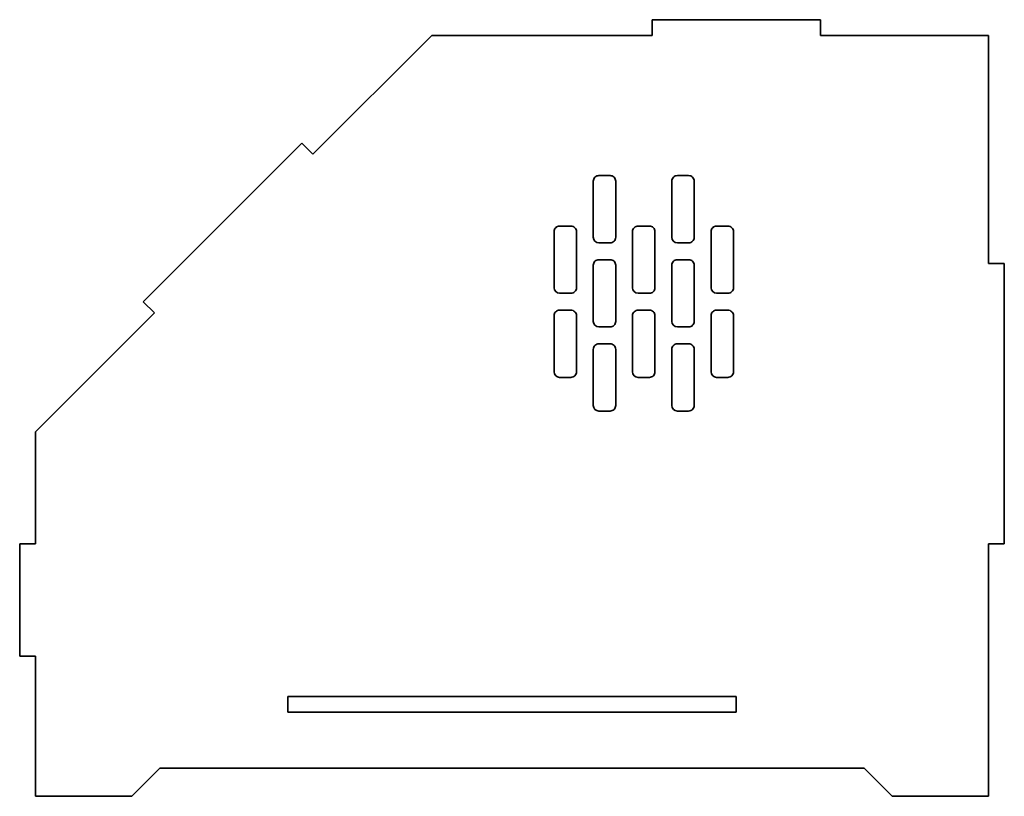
# Model space of a CAD drawing. Extents: x 507 to 682, y 351 to 490.
import ezdxf

# ---------------------------------------------------------------- set-up
doc = ezdxf.new("R2010")
doc.units = 0

msp = doc.modelspace()

# ---------------------------------------------------------------- linework, layer by layer
at = {"color": 7, "lineweight": 35, "ltscale": 0.07}
for p, q in [((619.5, 489.755341), (619.5, 486.955322)), ((649.5, 486.955322), (649.5, 489.755341)), ((679.5, 446.244659), (682.299988, 446.244659)), ((528.733276, 439.437744), (530.713196, 437.457855)), ((509.5, 396.244659), (506.700012, 396.244659)), ((682.299988, 396.244659), (679.5, 396.244659)), ((506.700012, 376.244659), (509.5, 376.244659)), ((554.5, 366.244659), (554.5, 369.044647)), ((634.5, 369.044647), (634.5, 366.244659))]:
    msp.add_line(p, q, dxfattribs=at)
at = {"color": 7, "lineweight": 35}
for p, q in [((649.5, 489.755341), (619.5, 489.755341)), ((580.210693, 486.955322), (558.997498, 465.742126)), ((619.5, 486.955322), (580.210693, 486.955322)), ((679.5, 486.955322), (649.5, 486.955322)), ((679.5, 446.244659), (679.5, 486.955322)), ((557.017578, 467.722046), (528.733276, 439.437744)), ((682.299988, 446.244659), (682.299988, 396.244659)), ((530.713196, 437.457855), (509.5, 416.244659)), ((509.5, 416.244659), (509.5, 396.244659)), ((506.700012, 396.244659), (506.700012, 376.244659)), ((679.5, 356.244659), (679.5, 396.244659)), ((509.5, 376.244659), (509.5, 356.244659)), ((634.5, 369.044647), (554.5, 369.044647)), ((554.5, 366.244659), (634.5, 366.244659)), ((531.700012, 356.244659), (657.299988, 356.244659))]:
    msp.add_line(p, q, dxfattribs=at)
at = {"color": 7, "lineweight": 35, "ltscale": 0.070001}
msp.add_line((558.997498, 465.742126), (557.017578, 467.722046), dxfattribs=at)
at = {"color": 7, "lineweight": 35, "ltscale": 0.05}
for p, q in [((612, 461.955322), (610, 461.955322)), ((626, 461.955322), (624, 461.955322)), ((605, 452.955322), (603, 452.955322)), ((619, 452.955322), (617, 452.955322)), ((633, 452.955322), (631, 452.955322)), ((610, 449.955322), (612, 449.955322)), ((624, 449.955322), (626, 449.955322)), ((612, 446.955322), (610, 446.955322)), ((626, 446.955322), (624, 446.955322)), ((603, 440.955322), (605, 440.955322)), ((617, 440.955322), (619, 440.955322)), ((631, 440.955322), (633, 440.955322)), ((605, 437.955322), (603, 437.955322)), ((619, 437.955322), (617, 437.955322)), ((633, 437.955322), (631, 437.955322)), ((610, 434.955322), (612, 434.955322)), ((624, 434.955322), (626, 434.955322)), ((612, 431.955322), (610, 431.955322)), ((626, 431.955322), (624, 431.955322)), ((603, 425.955322), (605, 425.955322)), ((617, 425.955322), (619, 425.955322)), ((631, 425.955322), (633, 425.955322)), ((610, 419.955322), (612, 419.955322)), ((624, 419.955322), (626, 419.955322))]:
    msp.add_line(p, q, dxfattribs=at)
at = {"color": 7, "lineweight": 35, "ltscale": 0.25}
for p, q in [((609, 450.955322), (609, 460.955322)), ((613, 460.955322), (613, 450.955322)), ((623, 450.955322), (623, 460.955322)), ((627, 460.955322), (627, 450.955322)), ((602, 451.955322), (602, 441.955322)), ((606, 441.955322), (606, 451.955322)), ((616, 451.955322), (616, 441.955322)), ((620, 441.955322), (620, 451.955322)), ((630, 451.955322), (630, 441.955322)), ((634, 441.955322), (634, 451.955322)), ((609, 435.955322), (609, 445.955322)), ((613, 445.955322), (613, 435.955322)), ((623, 435.955322), (623, 445.955322)), ((627, 445.955322), (627, 435.955322)), ((602, 436.955322), (602, 426.955322)), ((606, 426.955322), (606, 436.955322)), ((616, 436.955322), (616, 426.955322)), ((620, 426.955322), (620, 436.955322)), ((630, 436.955322), (630, 426.955322)), ((634, 426.955322), (634, 436.955322)), ((609, 420.955322), (609, 430.955322)), ((613, 430.955322), (613, 420.955322)), ((623, 420.955322), (623, 430.955322)), ((627, 430.955322), (627, 420.955322))]:
    msp.add_line(p, q, dxfattribs=at)
at = {"color": 7, "lineweight": 35, "ltscale": 0.125}
for p, q in [((509.5, 351.244659), (509.5, 356.244659)), ((679.5, 356.244659), (679.5, 351.244659))]:
    msp.add_line(p, q, dxfattribs=at)
at = {"color": 7, "lineweight": 35, "ltscale": 0.176777}
for p, q in [((531.700012, 356.244659), (526.700012, 351.244659)), ((662.299988, 351.244659), (657.299988, 356.244659))]:
    msp.add_line(p, q, dxfattribs=at)
at = {"color": 7, "lineweight": 35, "ltscale": 0.43}
for p, q in [((526.700012, 351.244659), (509.5, 351.244659)), ((679.5, 351.244659), (662.299988, 351.244659))]:
    msp.add_line(p, q, dxfattribs=at)
at = {"color": 7, "lineweight": 35}
for centre, start, end in [((610, 460.955322), 90.000003, 180.000005), ((612, 460.955322), 0, 90.000003), ((624, 460.955322), 90.000003, 180.000005), ((626, 460.955322), 0, 90.000003), ((603, 451.955322), 90.000003, 180.000005), ((605, 451.955322), 0, 90.000003), ((617, 451.955322), 90.000003, 180.000005), ((619, 451.955322), 0, 90.000003), ((631, 451.955322), 90.000003, 180.000005), ((633, 451.955322), 0, 90.000003), ((610, 450.955322), 180.000005, 269.999997), ((612, 450.955322), 269.999997, 360), ((624, 450.955322), 180.000005, 269.999997), ((626, 450.955322), 269.999997, 360), ((610, 445.955322), 90.000003, 180.000005), ((612, 445.955322), 0, 90.000003), ((624, 445.955322), 90.000003, 180.000005), ((626, 445.955322), 0, 90.000003), ((603, 441.955322), 180.000005, 269.999997), ((605, 441.955322), 269.999997, 360), ((617, 441.955322), 180.000005, 269.999997), ((619, 441.955322), 269.999997, 360), ((631, 441.955322), 180.000005, 269.999997), ((633, 441.955322), 269.999997, 360), ((603, 436.955322), 90.000003, 180.000005), ((605, 436.955322), 0, 90.000003), ((617, 436.955322), 90.000003, 180.000005), ((619, 436.955322), 0, 90.000003), ((631, 436.955322), 90.000003, 180.000005), ((633, 436.955322), 0, 90.000003), ((610, 435.955322), 180.000005, 269.999997), ((612, 435.955322), 269.999997, 360), ((624, 435.955322), 180.000005, 269.999997), ((626, 435.955322), 269.999997, 360), ((610, 430.955322), 90.000003, 180.000005), ((612, 430.955322), 0, 90.000003), ((624, 430.955322), 90.000003, 180.000005), ((626, 430.955322), 0, 90.000003), ((603, 426.955322), 180.000005, 269.999997), ((605, 426.955322), 269.999997, 360), ((617, 426.955322), 180.000005, 269.999997), ((619, 426.955322), 269.999997, 360), ((631, 426.955322), 180.000005, 269.999997), ((633, 426.955322), 269.999997, 360), ((610, 420.955322), 180.000005, 269.999997), ((612, 420.955322), 269.999997, 360), ((624, 420.955322), 180.000005, 269.999997), ((626, 420.955322), 269.999997, 360)]:
    msp.add_arc(centre, 1, start, end, dxfattribs=at)

doc.saveas('drawing.dxf')
